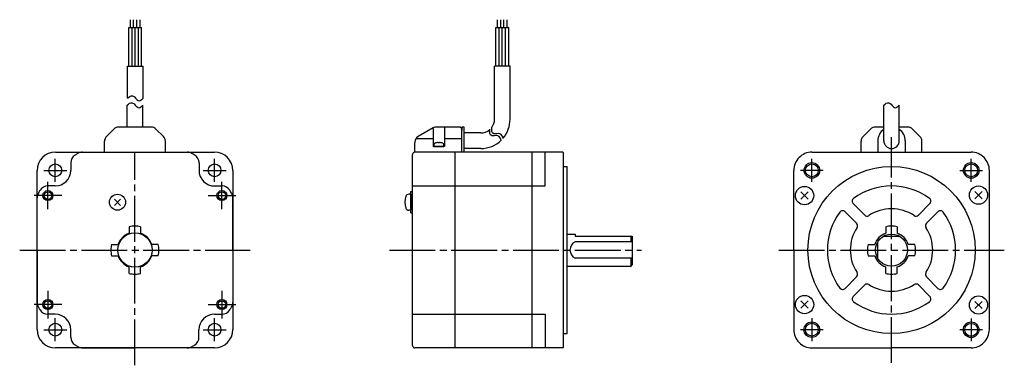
# Model space of a CAD drawing. Extents: x -225 to 205, y 155 to 306.
import ezdxf

# ---------------------------------------------------------------- set-up
doc = ezdxf.new("R2010")
doc.units = 0
doc.header["$MEASUREMENT"] = 0
doc.header["$PDSIZE"] = -0.5
doc.linetypes.add('CENTER', pattern=[27, 20, -2, 3, -2])
doc.layers.get('0').update_dxf_attribs({"linetype": 'CONTINUOUS'})
doc.layers.add('SOLID_M', color=2, linetype='CONTINUOUS')

# ---------------------------------------------------------------- blocks, each defined once
blk = doc.blocks.new('A$C760621B3')
at = {"color": 0}
for p, q in [((48.37, 147.63), (48.37, 150.98)), ((49.77, 147.63), (49.77, 150.98)), ((51.17, 147.63), (51.17, 150.98)), ((52.57, 147.63), (52.57, 150.98)), ((208.75, 147.63), (208.75, 150.98)), ((210.15, 147.63), (210.15, 150.98)), ((211.55, 147.63), (211.55, 150.98)), ((212.95, 147.63), (212.95, 150.98)), ((47.67, 130.74), (47.67, 147.63)), ((47.67, 147.63), (53.27, 147.63)), ((49.07, 130.74), (49.07, 147.63)), ((50.47, 130.74), (50.47, 147.63)), ((51.87, 130.74), (51.87, 147.63)), ((53.27, 130.74), (53.27, 147.63)), ((208.05, 130.74), (208.05, 147.63)), ((208.05, 147.63), (213.65, 147.63)), ((209.45, 130.74), (209.45, 147.63)), ((210.85, 130.74), (210.85, 147.63)), ((212.25, 130.74), (212.25, 147.63)), ((213.65, 130.74), (213.65, 147.63)), ((213.65, 136.7), (213.65, 141.59)), ((47.07, 116.73), (47.07, 130.74)), ((47.07, 130.74), (53.87, 130.74)), ((53.87, 116.73), (53.87, 130.74)), ((214.25, 130.74), (207.45, 130.74)), ((207.45, 107.49), (207.45, 130.74)), ((214.25, 107.49), (214.25, 130.74)), ((46.94, 104.09), (46.94, 113.68)), ((53.74, 104.09), (53.74, 113.68)), ((377.49, 98.09), (377.49, 113.68)), ((384.29, 98.09), (384.29, 113.68)), ((53.74, 104.09), (43.28, 104.09)), ((57.4, 104.09), (53.74, 104.09)), ((180.58, 103.69), (174.11, 99.95)), ((180.61, 103.42), (180.61, 95.59)), ((192.61, 104.09), (182.08, 104.09)), ((185.61, 104.09), (185.61, 95.59)), ((192.61, 104.09), (193.11, 103.59)), ((194.11, 104.09), (193.11, 104.09)), ((193.11, 104.09), (193.11, 102.59)), ((193.11, 93.09), (193.11, 103.59)), ((194.11, 93.09), (194.11, 104.09)), ((377.49, 104.09), (373.83, 104.09)), ((387.94, 104.09), (384.29, 104.09)), ((37.92, 99.97), (41.16, 103.21)), ((59.52, 103.21), (62.76, 99.97)), ((173.16, 99.09), (180.61, 99.09)), ((185.61, 99.09), (193.11, 99.09)), ((201.45, 101.49), (194.11, 101.49)), ((368.46, 99.97), (371.71, 103.21)), ((390.06, 103.21), (393.31, 99.97)), ((37.04, 93.09), (37.04, 97.85)), ((63.64, 93.09), (63.64, 97.85)), ((172.61, 93.09), (172.61, 97.36)), ((185.61, 95.59), (180.61, 95.59)), ((201.45, 94.69), (194.11, 94.69)), ((367.59, 93.09), (367.59, 97.85)), ((374.89, 98.09), (374.89, 93.09)), ((386.89, 98.09), (386.89, 93.09)), ((394.19, 93.09), (394.19, 97.85)), ((15.59, 93.09), (85.09, 93.09)), ((27.46, 93.09), (73.21, 93.09)), ((171.61, 8.59), (171.61, 92.09)), ((237.31, 93.09), (172.61, 93.09)), ((190.31, 7.89), (190.31, 93.09)), ((223.91, 7.59), (223.91, 93.09)), ((229.61, 78.34), (229.61, 93.09)), ((237.31, 93.09), (237.61, 92.79)), ((237.61, 7.89), (237.61, 92.79)), ((346.14, 93.09), (415.64, 93.09)), ((22.34, 88.4), (22.34, 85.14)), ((78.34, 88.4), (78.34, 85.13)), ((237.61, 86.85), (239.13, 86.85)), ((239.13, 13.83), (239.13, 86.85)), ((7.59, 15.59), (7.59, 85.09)), ((93.09, 85.09), (93.09, 15.59)), ((338.14, 50.34), (338.14, 85.09)), ((423.62, 15.43), (423.64, 85.09)), ((15.54, 78.34), (12.27, 78.34)), ((85.14, 78.33), (88.4, 78.33)), ((171.61, 78.34), (229.61, 78.34)), ((7.59, 50.34), (7.59, 73.21)), ((93.08, 50.33), (93.09, 73.21)), ((170.91, 74.75), (169.94, 74.75)), ((170.91, 66.55), (170.91, 75.95)), ((170.91, 75.95), (171.61, 75.95)), ((170.91, 74.75), (170.91, 67.75)), ((341.29, 75.73), (344.47, 72.55)), ((341.29, 72.55), (344.47, 75.73)), ((417.3, 75.92), (420.48, 72.74)), ((417.3, 72.74), (420.48, 75.92)), ((41.35, 69.86), (44.11, 72.63)), ((41.35, 72.63), (44.11, 69.86)), ((364.13, 70.63), (369.16, 65.6)), ((392.61, 65.6), (397.64, 70.63)), ((170.91, 67.75), (169.94, 67.75)), ((170.91, 66.55), (171.61, 66.55)), ((360.59, 67.1), (365.62, 62.07)), ((396.15, 62.07), (401.18, 67.09)), ((47.84, 60.54), (47.84, 57.67)), ((52.84, 60.54), (52.84, 57.67)), ((378.38, 60.54), (378.38, 57.67)), ((383.38, 60.54), (383.38, 57.67)), ((239.13, 57.34), (242.61, 57.34)), ((242.61, 57.34), (242.61, 56.54)), ((242.81, 56.34), (267.61, 56.34)), ((267.11, 53.91), (267.11, 56.34)), ((267.61, 56.34), (267.61, 43.84)), ((377.28, 56.34), (384.49, 56.34)), ((40.14, 52.84), (43, 52.84)), ((60.54, 52.84), (57.67, 52.84)), ((267.61, 53.91), (242.61, 53.91)), ((370.69, 52.84), (373.55, 52.84)), ((374.87, 46.77), (374.87, 53.91)), ((391.08, 52.84), (388.22, 52.84)), ((7.59, 50.34), (7.59, 27.46)), ((40.14, 47.84), (43, 47.84)), ((60.54, 47.84), (57.67, 47.84)), ((93.08, 50.33), (93.08, 27.45)), ((338.14, 50.34), (338.14, 15.59)), ((370.69, 47.84), (373.55, 47.84)), ((391.08, 47.84), (388.22, 47.84)), ((239.13, 43.34), (267.11, 43.34)), ((267.61, 46.77), (242.61, 46.77)), ((267.11, 43.34), (267.11, 46.77)), ((267.11, 43.34), (267.61, 43.84)), ((47.84, 40.14), (47.84, 43)), ((52.84, 40.14), (52.84, 43)), ((378.38, 40.14), (378.38, 43)), ((383.38, 40.14), (383.38, 43)), ((360.59, 33.58), (365.62, 38.61)), ((364.13, 30.05), (369.16, 35.08)), ((392.61, 35.08), (397.64, 30.05)), ((396.15, 38.61), (401.18, 33.58)), ((341.29, 28.13), (344.47, 24.95)), ((341.29, 24.95), (344.47, 28.13)), ((417.3, 27.93), (420.48, 24.75)), ((417.3, 24.75), (420.48, 27.93)), ((15.54, 22.34), (12.27, 22.34)), ((85.13, 22.33), (88.39, 22.33)), ((171.61, 22.34), (229.61, 22.34)), ((229.61, 22.34), (229.61, 7.59)), ((22.34, 12.27), (22.34, 15.54)), ((78.33, 12.27), (78.33, 15.53)), ((237.61, 13.83), (239.13, 13.83)), ((85.09, 7.59), (15.59, 7.59)), ((27.46, 7.59), (50.33, 7.59)), ((73.21, 7.58), (50.33, 7.59)), ((237.31, 7.59), (172.61, 7.59)), ((237.61, 7.89), (237.31, 7.59)), ((346.14, 7.59), (380.88, 7.59)), ((415.62, 7.58), (380.88, 7.59))]:
    blk.add_line(p, q, dxfattribs=at)
at = {"color": 0, "linetype": 'CENTER'}
for p, q in [((380.89, 1.06), (380.89, 99.62)), ((380.89, 1.06), (380.89, 99.62)), ((380.89, 1.06), (380.89, 99.62)), ((50.34, 0), (50.34, 93.09)), ((15.54, 80.14), (15.54, 90.14)), ((85.14, 80.14), (85.14, 90.14)), ((10.54, 85.14), (20.54, 85.14)), ((80.14, 85.14), (90.14, 85.14)), ((12.33, 68.16), (12.33, 80.18)), ((88.34, 68.16), (88.34, 80.18)), ((18.38, 74.14), (6.28, 74.14)), ((18.39, 74.14), (6.29, 74.14)), ((82.29, 74.14), (94.38, 74.14)), ((82.3, 74.14), (94.39, 74.14)), ((0, 50.34), (100.68, 50.34)), ((161.57, 50.34), (271.61, 50.34)), ((331.61, 50.34), (430.16, 50.34)), ((331.61, 50.34), (430.16, 50.34)), ((12.33, 32.51), (12.33, 20.49)), ((88.35, 32.51), (88.35, 20.49)), ((18.38, 26.53), (6.28, 26.54)), ((18.38, 26.53), (6.29, 26.54)), ((82.29, 26.53), (94.39, 26.54)), ((82.3, 26.53), (94.4, 26.54)), ((15.54, 10.54), (15.54, 20.54)), ((85.14, 10.54), (85.14, 20.54)), ((10.54, 15.54), (20.54, 15.54)), ((80.14, 15.54), (90.14, 15.54))]:
    blk.add_line(p, q, dxfattribs=at)
at = {"color": 0, "extrusion": (1, -2e-16, -2e-16)}
blk.add_line((183.34, 97.16), (182.89, 97.16), dxfattribs=at)
at = {"color": 0, "linetype": 'CENTER', "ltscale": 0.5}
for p, q in [((346.09, 80.15), (346.09, 90.13)), ((415.69, 80.15), (415.69, 90.13)), ((351.07, 85.14), (341.1, 85.14)), ((410.7, 85.14), (420.67, 85.14)), ((346.07, 20.54), (346.07, 10.57)), ((415.67, 20.51), (415.67, 10.54)), ((351.06, 15.55), (341.08, 15.56)), ((420.66, 15.52), (410.68, 15.53))]:
    blk.add_line(p, q, dxfattribs=at)
at = {"color": 0}
blk.add_lwpolyline([(181.9, 97.16), (181.88, 97.16, 0.018764), (181.44, 97.05, 0.333667), (180.86, 96.28), (180.86, 95.59), (185.36, 95.59), (185.36, 96.28, 0.333667), (184.79, 97.05, 0.018764), (184.35, 97.16), (184.33, 97.16)], format="xyb", dxfattribs=at)
for centre, radius in [((15.54, 85.14), 2.8), ((85.14, 85.14), 2.8), ((346.09, 85.14), 3.4), ((346.09, 85.14), 2.8), ((380.89, 50.34), 36.51), ((415.69, 85.14), 3.4), ((415.69, 85.14), 2.8), ((342.88, 74.14), 4), ((418.89, 74.33), 4), ((12.33, 74.14), 2.2), ((12.33, 74.14), 1.65), ((42.73, 71.25), 3.5), ((88.34, 74.14), 2.2), ((88.34, 74.14), 1.65), ((380.89, 50.34), 7), ((342.88, 26.54), 4), ((418.89, 26.34), 4), ((12.33, 26.54), 2.2), ((12.33, 26.54), 1.65), ((88.35, 26.54), 2.2), ((88.35, 26.54), 1.65), ((15.54, 15.54), 2.8), ((85.14, 15.54), 2.8), ((346.07, 15.55), 3.4), ((346.07, 15.55), 2.8), ((415.67, 15.52), 3.4), ((415.67, 15.52), 2.8)]:
    blk.add_circle(centre, radius, dxfattribs=at)
at = {"color": 0, "linetype": 'Continuous'}
blk.add_circle((50.34, 50.34), 7.5, dxfattribs=at)
at = {"color": 0}
for centre, radius, start, end in [((43.28, 101.09), 3, 90, 135), ((57.4, 101.09), 3, 45, 90), ((182.08, 101.09), 3, 90, 120), ((201.45, 107.49), 6, 323.3144, 0), ((201.45, 107.49), 12.8, 319.8527, 0), ((373.83, 101.09), 3, 90, 135), ((387.94, 101.09), 3, 45, 90), ((40.04, 97.85), 3, 135, 180), ((60.64, 97.85), 3, 0, 45), ((175.61, 97.36), 3, 120, 180), ((201.45, 107.49), 6, 270, 310.8807), ((370.59, 97.85), 3, 135, 180), ((380.89, 98.09), 6, 124.5088, 180), ((380.89, 98.09), 6, 0, 55.4725), ((391.19, 97.85), 3, 0, 45), ((201.45, 107.49), 12.8, 270, 314.2196), ((380.89, 98.09), 3.4, 180, 0), ((15.59, 85.09), 8, 90, 180), ((85.09, 85.09), 8, 0, 90), ((172.61, 92.09), 1, 90, 180), ((172.61, 92.09), 1, 90, 180), ((172.61, 92.09), 1, 90, 180), ((346.14, 85.09), 8, 90, 180.0014), ((415.64, 85.09), 8, 359.989, 90), ((15.54, 85.14), 6.8, 270, 0), ((85.14, 85.13), 6.8, 179.9904, 269.9904), ((12.27, 74.34), 4, 90, 147.7689), ((88.4, 74.33), 4, 32.2215, 89.9904), ((380.88, 50.34), 28, 53.6816, 126.3184), ((11.59, 73.21), 4, 149.4416, 180), ((50.34, 50.34), 49, 147.7689, 149.4416), ((50.33, 50.34), 49, 30.5488, 32.2215), ((89.09, 73.21), 4, 359.9904, 30.5488), ((177.31, 71.25), 9, 163.3982, 196.6016), ((169.94, 73.45), 1.3, 90.0005, 163.3977), ((365.19, 71.69), 1.5, 126.3184, 225.5754), ((396.58, 71.69), 1.5, 315, 53.6816), ((169.94, 69.05), 1.3, 196.6021, 269.9992), ((380.88, 50.34), 28, 143.6815, 216.3184), ((359.53, 66.03), 1.5, 45, 143.6815), ((370.22, 66.66), 1.5, 225.0001, 303.717), ((380.88, 50.34), 18, 56.837, 123.1629), ((391.55, 66.66), 1.5, 235.9174, 315), ((402.24, 66.03), 1.5, 36.3184, 134.9999), ((380.88, 50.34), 28, 323.6814, 36.3184), ((50.34, 50.34), 10.5, 90, 103.7741), ((50.34, 50.34), 10.5, 76.2259, 90), ((364.56, 61.01), 1.5, 326.8369, 45), ((380.88, 50.34), 10.5, 90, 103.7741), ((380.88, 50.34), 10.5, 76.2259, 90), ((397.21, 61.01), 1.5, 134.9999, 214.0323), ((50.34, 50.34), 7.75, 108.8191, 161.1809), ((50.34, 50.34), 7.75, 18.8191, 71.1809), ((242.81, 56.54), 0.2, 180, 270), ((380.88, 50.34), 18, 146.837, 213.163), ((380.88, 50.34), 7.75, 108.8191, 161.1809), ((380.88, 50.34), 7.75, 18.8191, 71.1809), ((380.88, 50.34), 18, 326.8369, 33.163), ((50.34, 50.34), 10.5, 166.2259, 180), ((50.34, 50.34), 10.5, 0, 13.7741), ((244.41, 50.34), 4, 116.7455, 243.2545), ((380.88, 50.34), 10.5, 166.2259, 180), ((380.88, 50.34), 10.5, 0, 13.7741), ((50.34, 50.34), 10.5, 180, 193.7741), ((50.34, 50.34), 7.75, 198.8191, 251.1809), ((50.34, 50.34), 7.75, 288.8191, 341.1809), ((50.34, 50.34), 10.5, 346.2259, 0), ((380.88, 50.34), 10.5, 180, 193.7741), ((380.88, 50.34), 7.75, 198.8191, 251.1809), ((380.88, 50.34), 7.75, 288.8191, 341.1809), ((380.88, 50.34), 10.5, 346.2259, 0), ((50.34, 50.34), 10.5, 256.2259, 270), ((50.34, 50.34), 10.5, 270, 283.7741), ((364.56, 39.67), 1.5, 315, 33.163), ((380.88, 50.34), 10.5, 256.2259, 270), ((380.88, 50.34), 10.5, 270, 283.7741), ((397.21, 39.67), 1.5, 146.4498, 225), ((370.22, 34.02), 1.5, 56.837, 134.9999), ((380.88, 50.34), 18, 236.837, 303.1628), ((391.55, 34.02), 1.5, 45, 123.1629), ((359.53, 34.64), 1.5, 216.3184, 315), ((402.24, 34.64), 1.5, 225.0001, 323.8467), ((11.59, 27.46), 4, 180.0005, 210.5589), ((89.08, 27.45), 4, 329.4315, 359.9899), ((365.19, 28.99), 1.5, 134.9999, 233.6816), ((380.88, 50.34), 28, 233.6816, 306.3181), ((396.58, 28.99), 1.5, 306.3184, 45), ((50.34, 50.34), 49, 210.5589, 212.2316), ((12.27, 26.34), 4, 212.2316, 270.0005), ((15.54, 15.54), 6.8, 0.0005, 90.0005), ((85.13, 15.53), 6.8, 89.9899, 179.9899), ((88.39, 26.33), 4, 269.9899, 327.7588), ((50.33, 50.34), 49, 327.7588, 329.4315), ((15.59, 15.59), 8, 180, 270), ((85.09, 15.59), 8, 270, 0), ((346.14, 15.59), 8, 179.9992, 270.0005), ((415.62, 15.58), 8, 269.9899, 359.9913), ((172.61, 8.59), 1, 180, 270)]:
    blk.add_arc(centre, radius, start, end, dxfattribs=at)
at = {"color": 0, "linetype": 'Continuous', "ltscale": 0.779656}
for centre, radius, start, end in [((26.34, 88.4), 4, 122.2305, 180), ((50.34, 50.34), 49, 120.5539, 122.2305), ((50.33, 50.34), 49, 57.7599, 59.4461), ((74.34, 88.4), 4, 359.9904, 57.7599), ((26.34, 12.27), 4, 180.0005, 237.77), ((50.34, 50.34), 49, 237.77, 239.4416), ((50.33, 50.34), 49, 300.5488, 302.2204), ((74.33, 12.27), 4, 302.2204, 359.9899), ((27.46, 11.59), 4, 239.4416, 270.0005), ((73.21, 11.58), 4, 269.9899, 300.5488)]:
    blk.add_arc(centre, radius, start, end, dxfattribs=at)
at = {"color": 0, "ltscale": 0.779656}
for centre, start, end in [((27.46, 89.09), 90, 120.5539), ((73.21, 89.09), 59.4461, 90)]:
    blk.add_arc(centre, 4, start, end, dxfattribs=at)
at = {"color": 0}
for centre, major_axis, ratio, start_param, end_param in [((183.11, 91.29), (0, 5.99), 0.999848, 0.094531, 0.203406), ((182.93, 91.29), (0, 5.98), 0.913545, 0.028904, 0.070845), ((182.7, 91.29), (0, 5.98), 0.406737, -0.070845, -0.028904), ((182.7, 91.29), (0, 5.98), 0.406737, -0.070845, -0.07076), ((182.87, 91.29), (0, 5.99), 0.017452, -0.203406, -0.094531), ((182.87, 91.29), (0, 5.99), 0.017452, -0.203062, -0.094531), ((183.36, 91.29), (0, 5.99), 0.017452, 0.094531, 0.203406), ((183.53, 91.29), (0, 5.98), 0.406737, 0.028904, 0.070845), ((183.3, 91.29), (0, 5.98), 0.913545, -0.070845, -0.028904), ((183.12, 91.29), (0, 5.99), 0.999848, -0.203406, -0.094531)]:
    blk.add_ellipse(centre, major_axis=major_axis, ratio=ratio, start_param=start_param, end_param=end_param, dxfattribs=at)
for points in [[(47.07, 116.73), (47.81, 117.29), (49.09, 118.26), (50.67, 116.71), (52.19, 114.98), (53.29, 116.13), (53.87, 116.73)], [(46.94, 113.68), (47.68, 114.24), (48.96, 115.21), (50.54, 113.66), (52.06, 111.93), (53.16, 113.08), (53.74, 113.68)], [(377.49, 113.68), (378.23, 114.24), (379.51, 115.21), (381.09, 113.66), (382.6, 111.93), (383.71, 113.08), (384.29, 113.68)]]:
    blk.add_open_spline(points, degree=3, knots=[0, 0, 0, 0, 2.381773, 4.112787, 6.02178, 8.090052, 8.090052, 8.090052, 8.090052], dxfattribs=at)
at = {"color": 0, "linetype": 'Continuous'}
for points in [[(211.28, 99.08), (210.98, 100.09), (210.16, 101.74), (206.32, 100.44), (206.16, 102.57), (206.26, 103.98)], [(210.4, 98.23), (210.1, 99.23), (209.28, 100.89), (205.44, 99.59), (205.28, 101.71), (205.39, 103.12)]]:
    blk.add_open_spline(points, degree=3, knots=[0.687546, 0.687546, 0.687546, 0.687546, 2.47464, 4.232669, 6.396034, 6.396034, 6.396034, 6.396034], dxfattribs=at)
at = {"color": 0}
for p in [(183.11, 95.59), (418.89, 74.33), (42.73, 71.25), (170.91, 71.25), (342.88, 26.54), (418.89, 26.34)]:
    blk.add_point(p, dxfattribs=at)
at = {"layer": 'SOLID_M'}
blk.add_point((342.88, 74.14), dxfattribs=at)

msp = doc.modelspace()

# ---------------------------------------------------------------- block references
msp.add_blockref('A$C760621B3', (-225.13, 155.43))

doc.saveas('drawing.dxf')
